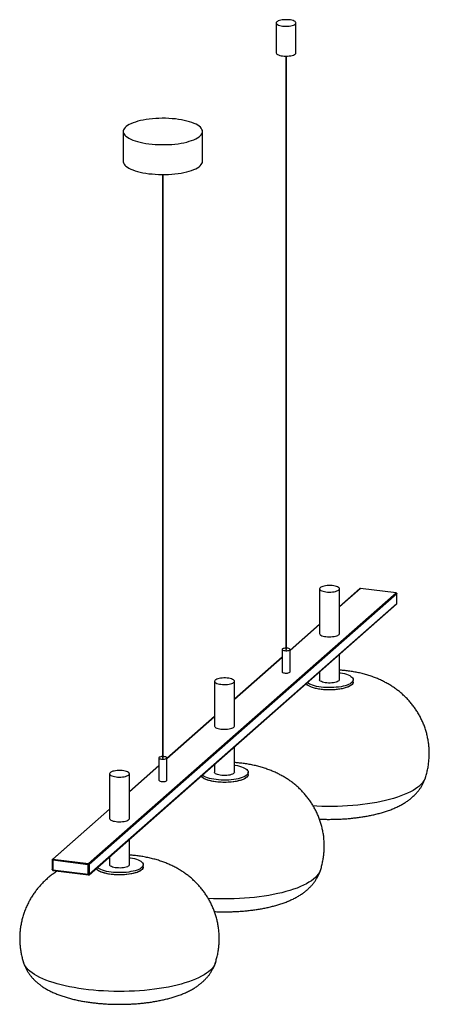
# Paper-space layout '_Dimétrica' of a CAD drawing. Header units: millimetres. Extents: x -651 to -134, y -648 to 597.
import ezdxf

# ---------------------------------------------------------------- set-up
doc = ezdxf.new("R2010")
doc.units = ezdxf.units.MM

psp = doc.layouts.new('_Dimétrica')

# ---------------------------------------------------------------- linework, layer by layer
at = {"color": 7, "linetype": 'Continuous', "lineweight": 25}
for p, q in [((-327.4, 592.8), (-327.4, 555.1)), ((-302.4, 555.1), (-302.4, 592.8)), ((-315.4, 550.9), (-315.4, -199.1)), ((-314.4, -199.1), (-314.4, 550.9)), ((-520.4, 455.6), (-520.4, 417.9)), ((-420.4, 417.9), (-420.4, 455.6)), ((-470.9, 401.3), (-470.9, -336.3)), ((-469.9, -336.3), (-469.9, 401.3)), ((-272.6, -122.5), (-272.6, -179.1)), ((-221.6, -122.2), (-247.6, -145)), ((-247.6, -179.1), (-247.6, -122.5)), ((-176.1, -127.7), (-221, -122)), ((-176, -127.6), (-220.9, -122)), ((-564.3, -470), (-176.1, -127.7)), ((-175.1, -128.7), (-563.3, -471.1)), ((-175.1, -140.9), (-175.1, -128.6)), ((-175.1, -141), (-175.1, -128.7)), ((-563.6, -484), (-175.4, -141.6)), ((-563.3, -483.3), (-175.1, -141)), ((-272.6, -167.1), (-309.9, -200)), ((-319.9, -199.1), (-319.9, -227.4)), ((-309.9, -227.4), (-309.9, -199.1)), ((-319.9, -208.8), (-380.1, -262)), ((-247.6, -237.5), (-247.6, -205.2)), ((-274.2, -228.7), (-272.6, -228.5)), ((-272.6, -227.3), (-272.6, -237.5)), ((-405.1, -239.4), (-405.1, -296)), ((-380.1, -296), (-380.1, -239.4)), ((-230.1, -240.4), (-230.1, -237.5)), ((-405.1, -284), (-465.4, -337.2)), ((-380.1, -354.5), (-380.1, -322.2)), ((-475.4, -346), (-512.7, -378.9)), ((-475.4, -336.3), (-475.4, -364.6)), ((-465.4, -364.6), (-465.4, -336.3)), ((-406.8, -345.7), (-405.1, -345.4)), ((-405.1, -344.2), (-405.1, -354.5)), ((-537.7, -356.4), (-537.7, -412.9)), ((-512.7, -412.9), (-512.7, -356.4)), ((-362.6, -357.3), (-362.6, -354.5)), ((-537.7, -401), (-609.8, -464.6)), ((-512.7, -471.4), (-512.7, -439.1)), ((-610.2, -465.3), (-610.2, -477.6)), ((-564.6, -471.3), (-609.5, -465.6)), ((-609.5, -465.6), (-609.5, -477.9)), ((-609.2, -464.4), (-564.3, -470)), ((-564.6, -483.5), (-564.6, -471.3)), ((-563.3, -471.1), (-563.3, -483.3)), ((-539.4, -462.6), (-537.7, -462.3)), ((-537.7, -461.1), (-537.7, -471.4)), ((-495.2, -474.2), (-495.2, -471.4)), ((-609.5, -477.9), (-564.6, -483.5)), ((-609.3, -478.6), (-564.4, -484.2))]:
    psp.add_line(p, q, dxfattribs=at)
at = {"color": 8, "linetype": 'Continuous', "lineweight": 25}
for p, q in [((-221, -122), (-247.6, -145.4)), ((-272.6, -167.5), (-309.9, -200.4)), ((-319.9, -209.2), (-380.1, -262.4)), ((-405.1, -284.4), (-465.4, -337.6)), ((-475.4, -346.4), (-512.7, -379.3)), ((-537.7, -401.3), (-609.2, -464.4))]:
    psp.add_line(p, q, dxfattribs=at)
at = {"color": 7, "linetype": 'Continuous', "lineweight": 25, "flags": 128}
for points in [[(-319.3, 588.9), (-317.2, 588.7), (-315.1, 588.7), (-313, 588.7), (-310.9, 588.9), (-309, 589.1), (-307.2, 589.5), (-305.7, 590), (-304.4, 590.6), (-303.4, 591.2), (-302.7, 591.9), (-302.4, 592.6), (-302.4, 593.3), (-302.8, 594), (-303.6, 594.6), (-304.6, 595.2), (-306, 595.8), (-307.6, 596.2), (-309.5, 596.6), (-311.4, 596.8), (-313.5, 597), (-315.6, 597), (-317.7, 596.9), (-319.8, 596.7), (-321.6, 596.3), (-323.3, 595.9), (-324.7, 595.4), (-325.9, 594.8), (-326.7, 594.1), (-327.2, 593.4), (-327.4, 592.7), (-327.1, 592), (-326.5, 591.4), (-325.6, 590.7), (-324.4, 590.1), (-322.9, 589.6), (-321.2, 589.2), (-319.3, 588.9)], [(-327.4, 555.1), (-327.4, 555), (-327.1, 554.3), (-326.5, 553.6), (-325.6, 553), (-324.4, 552.4), (-322.9, 551.9), (-321.2, 551.5), (-319.3, 551.2)], [(-319.3, 551.2), (-317.2, 551), (-315.1, 550.9), (-313, 551), (-310.9, 551.2), (-309, 551.4), (-307.2, 551.8), (-305.7, 552.3), (-304.4, 552.9), (-303.4, 553.5), (-302.7, 554.1), (-302.4, 554.8), (-302.4, 555.1)], [(-488.1, 440), (-484.1, 439.6), (-480, 439.3), (-475.9, 439.1), (-471.7, 439), (-467.5, 439), (-463.4, 439.1), (-459.3, 439.4), (-455.2, 439.8), (-451.3, 440.2), (-447.5, 440.8), (-443.8, 441.5), (-440.4, 442.3), (-437.2, 443.2), (-434.2, 444.2), (-431.4, 445.2), (-428.9, 446.3), (-426.7, 447.5), (-424.8, 448.8), (-423.3, 450.1), (-422.1, 451.4), (-421.2, 452.8), (-420.6, 454.1), (-420.4, 455.5), (-420.6, 456.9), (-421.1, 458.3), (-421.9, 459.7), (-423.1, 461), (-424.6, 462.3), (-426.5, 463.6), (-428.6, 464.8), (-431.1, 465.9), (-433.8, 467), (-436.8, 468), (-440, 468.9), (-443.4, 469.7), (-447, 470.4), (-450.8, 471), (-454.7, 471.5), (-458.7, 471.8), (-462.8, 472.1), (-467, 472.3), (-471.2, 472.3), (-475.4, 472.2), (-479.5, 472), (-483.6, 471.7), (-487.6, 471.3), (-491.5, 470.7), (-495.2, 470.1), (-498.7, 469.4), (-502.1, 468.5), (-505.2, 467.6), (-508.1, 466.6), (-510.7, 465.5), (-513, 464.3), (-515.1, 463.1), (-516.8, 461.8), (-518.2, 460.5), (-519.3, 459.2), (-520, 457.8), (-520.4, 456.4), (-520.4, 455), (-520.1, 453.6), (-519.4, 452.3), (-518.4, 450.9), (-517, 449.6), (-515.3, 448.3), (-513.3, 447.1), (-511, 445.9), (-508.4, 444.8), (-505.6, 443.8), (-502.5, 442.8), (-499.2, 442), (-495.6, 441.2), (-491.9, 440.6), (-488.1, 440)], [(-520.4, 417.9), (-520.4, 417.3), (-520.1, 415.9), (-519.4, 414.5), (-518.4, 413.2), (-517, 411.9), (-515.3, 410.6), (-513.3, 409.4), (-511, 408.2), (-508.4, 407.1), (-505.6, 406.1), (-502.5, 405.1), (-499.2, 404.3), (-495.6, 403.5), (-491.9, 402.9), (-488.1, 402.3)], [(-488.1, 402.3), (-484.1, 401.9), (-480, 401.6), (-475.9, 401.4), (-471.7, 401.3), (-467.5, 401.3), (-463.4, 401.4), (-459.3, 401.7), (-455.2, 402), (-451.3, 402.5), (-447.5, 403.1), (-443.8, 403.8), (-440.4, 404.6), (-437.2, 405.5), (-434.2, 406.4), (-431.4, 407.5), (-428.9, 408.6), (-426.7, 409.8), (-424.8, 411.1), (-423.3, 412.4), (-422.1, 413.7), (-421.2, 415.1), (-420.6, 416.4), (-420.4, 417.8), (-420.4, 417.9)], [(-264.5, -126.4), (-262.4, -126.6), (-260.3, -126.7), (-258.2, -126.6), (-256.1, -126.5), (-254.2, -126.2), (-252.4, -125.8), (-250.9, -125.3), (-249.6, -124.8), (-248.6, -124.2), (-247.9, -123.5), (-247.6, -122.8), (-247.6, -122.1), (-248, -121.4), (-248.8, -120.7), (-249.8, -120.1), (-251.2, -119.6), (-252.8, -119.1), (-254.7, -118.8), (-256.6, -118.5), (-258.7, -118.4), (-260.8, -118.4), (-262.9, -118.5), (-265, -118.7), (-266.8, -119), (-268.5, -119.5), (-269.9, -120), (-271.1, -120.6), (-271.9, -121.2), (-272.4, -121.9), (-272.5, -122.6), (-272.3, -123.3), (-271.7, -124), (-270.8, -124.6), (-269.6, -125.2), (-268.1, -125.7), (-266.4, -126.1), (-264.5, -126.4)], [(-272.6, -179.1), (-272.5, -179.2), (-272.3, -179.9), (-271.7, -180.6), (-270.8, -181.2), (-269.6, -181.8), (-268.1, -182.3), (-266.4, -182.7), (-264.5, -183)], [(-264.5, -183), (-262.4, -183.2), (-260.3, -183.3), (-258.2, -183.2), (-256.1, -183), (-254.2, -182.8), (-252.4, -182.4), (-250.9, -181.9), (-249.6, -181.4), (-248.6, -180.7), (-247.9, -180.1), (-247.6, -179.4), (-247.6, -179.1)], [(-315.4, -197.5), (-316.4, -197.6), (-317.7, -197.8), (-318.7, -198.1), (-319.4, -198.4), (-319.8, -198.9), (-319.8, -199.3), (-319.5, -199.8), (-318.8, -200.2), (-317.8, -200.5), (-316.6, -200.7)], [(-316.6, -200.7), (-315.3, -200.8), (-313.9, -200.8), (-312.6, -200.6), (-311.5, -200.4), (-310.6, -200), (-310.1, -199.6), (-309.9, -199.2), (-310, -198.7), (-310.5, -198.3), (-311.4, -197.9), (-312.5, -197.7), (-313.7, -197.5), (-314.4, -197.5)], [(-315.4, -199.1), (-315.4, -199.1), (-315.3, -199.2), (-315.2, -199.3), (-315, -199.3)], [(-315, -199.3), (-314.8, -199.3), (-314.6, -199.3), (-314.5, -199.3), (-314.4, -199.2), (-314.4, -199.1)], [(-397.1, -243.3), (-395, -243.5), (-392.9, -243.6), (-390.8, -243.6), (-388.7, -243.4), (-386.8, -243.1), (-385, -242.7), (-383.4, -242.3), (-382.1, -241.7), (-381.1, -241.1), (-380.5, -240.4), (-380.2, -239.7), (-380.2, -239), (-380.6, -238.3), (-381.4, -237.7), (-382.4, -237), (-383.8, -236.5), (-385.4, -236), (-387.2, -235.7), (-389.2, -235.4), (-391.3, -235.3), (-393.4, -235.3), (-395.5, -235.4), (-397.5, -235.6), (-399.4, -235.9), (-401.1, -236.4), (-402.5, -236.9), (-403.7, -237.5), (-404.5, -238.1), (-405, -238.8), (-405.1, -239.5), (-404.9, -240.2), (-404.3, -240.9), (-403.4, -241.6), (-402.2, -242.1), (-400.7, -242.6), (-399, -243), (-397.1, -243.3)], [(-319.9, -227.4), (-319.7, -227.8), (-319.2, -228.3), (-318.3, -228.6), (-317.2, -228.9), (-316, -229), (-314.6, -229.1), (-313.3, -229), (-312.1, -228.8), (-311, -228.5), (-310.3, -228.1), (-309.9, -227.7), (-309.9, -227.4)], [(-247.6, -228.5), (-246.5, -228.6), (-243.7, -229.2), (-241, -229.8), (-238.6, -230.5), (-236.5, -231.4), (-234.6, -232.2), (-233.1, -233.2), (-231.8, -234.2), (-230.9, -235.2), (-230.3, -236.3), (-230.1, -237.4), (-230.2, -238.4), (-230.6, -239.5), (-231.5, -240.6), (-232.6, -241.6), (-234.1, -242.5), (-235.9, -243.5), (-237.9, -244.3), (-240.2, -245), (-242.8, -245.7), (-245.5, -246.3), (-248.5, -246.8), (-251.5, -247.1), (-254.7, -247.4), (-257.9, -247.5), (-261.1, -247.5), (-264.4, -247.4), (-267.6, -247.2), (-270.7, -246.9), (-273.6, -246.5), (-276.4, -245.9), (-279.1, -245.3), (-281.5, -244.5), (-283.6, -243.7), (-285.5, -242.9), (-287.1, -241.9), (-288.2, -241)], [(-230.1, -240.4), (-230.2, -241.3), (-230.6, -242.3), (-231.5, -243.4), (-232.6, -244.4), (-234.1, -245.4), (-235.9, -246.3), (-237.9, -247.1), (-240.2, -247.9), (-242.8, -248.5), (-245.5, -249.1), (-248.5, -249.6), (-251.5, -250), (-254.7, -250.2), (-257.9, -250.3), (-261.1, -250.4), (-264.4, -250.3), (-267.6, -250.1), (-270.7, -249.7), (-273.6, -249.3), (-276.4, -248.7), (-279.1, -248.1), (-281.5, -247.4), (-283.6, -246.6), (-285.5, -245.7), (-287.1, -244.7), (-288.3, -243.7), (-289.2, -242.7), (-289.5, -242.2)], [(-247.6, -237.5), (-247.7, -238.2), (-248.2, -238.9), (-249, -239.5), (-250.2, -240.1), (-251.6, -240.6), (-253.3, -241), (-255.2, -241.4), (-257.2, -241.6), (-259.3, -241.7), (-261.4, -241.7), (-263.5, -241.6), (-265.4, -241.3), (-267.3, -240.9), (-268.9, -240.5), (-270.3, -239.9), (-271.3, -239.3), (-272.1, -238.7), (-272.5, -238), (-272.6, -237.5)], [(-405.1, -296), (-405.1, -296.1), (-404.9, -296.8), (-404.3, -297.5), (-403.4, -298.1), (-402.2, -298.7), (-400.7, -299.2), (-399, -299.6), (-397.1, -299.9)], [(-397.1, -299.9), (-395, -300.1), (-392.9, -300.2), (-390.8, -300.1), (-388.7, -300), (-386.8, -299.7), (-385, -299.3), (-383.4, -298.8), (-382.1, -298.3), (-381.1, -297.7), (-380.5, -297), (-380.2, -296.3), (-380.1, -296)], [(-470.9, -334.7), (-472, -334.7), (-473.2, -334.9), (-474.2, -335.3), (-475, -335.6), (-475.4, -336.1), (-475.4, -336.5), (-475, -337), (-474.4, -337.4), (-473.4, -337.7), (-472.2, -337.9)], [(-472.2, -337.9), (-470.9, -338), (-469.5, -338), (-468.2, -337.8), (-467.1, -337.6), (-466.2, -337.2), (-465.6, -336.8), (-465.4, -336.4), (-465.6, -335.9), (-466.1, -335.5), (-466.9, -335.1), (-468, -334.9), (-469.3, -334.7), (-469.9, -334.7)], [(-470.9, -336.3), (-470.9, -336.3), (-470.9, -336.4), (-470.8, -336.5), (-470.6, -336.5)], [(-470.6, -336.5), (-470.4, -336.5), (-470.2, -336.5), (-470.1, -336.4), (-469.9, -336.4), (-469.9, -336.3)], [(-380.1, -345.4), (-379.1, -345.6), (-376.2, -346.1), (-373.6, -346.7), (-371.2, -347.5), (-369.1, -348.3), (-367.2, -349.2), (-365.6, -350.1), (-364.4, -351.1), (-363.5, -352.1), (-362.9, -353.2), (-362.6, -354.3), (-362.8, -355.4), (-363.2, -356.4), (-364, -357.5), (-365.2, -358.5), (-366.7, -359.5), (-368.4, -360.4), (-370.5, -361.2), (-372.8, -362), (-375.4, -362.6), (-378.1, -363.2), (-381, -363.7), (-384.1, -364.1), (-387.3, -364.3), (-390.5, -364.4), (-393.7, -364.5), (-397, -364.4), (-400.1, -364.2), (-403.2, -363.8), (-406.2, -363.4), (-409, -362.8), (-411.6, -362.2), (-414, -361.5), (-416.2, -360.7), (-418.1, -359.8), (-419.6, -358.8), (-420.7, -358)], [(-529.6, -360.3), (-527.6, -360.5), (-525.5, -360.5), (-523.4, -360.5), (-521.3, -360.3), (-519.4, -360.1), (-517.6, -359.7), (-516, -359.2), (-514.7, -358.6), (-513.7, -358), (-513.1, -357.3), (-512.7, -356.6), (-512.8, -355.9), (-513.2, -355.2), (-513.9, -354.6), (-515, -354), (-516.4, -353.4), (-518, -353), (-519.8, -352.6), (-521.8, -352.4), (-523.9, -352.2), (-526, -352.2), (-528.1, -352.3), (-530.1, -352.5), (-532, -352.9), (-533.7, -353.3), (-535.1, -353.8), (-536.3, -354.4), (-537.1, -355.1), (-537.6, -355.8), (-537.7, -356.5), (-537.5, -357.2), (-536.9, -357.8), (-536, -358.5), (-534.8, -359.1), (-533.3, -359.6), (-531.5, -360), (-529.6, -360.3)], [(-362.6, -357.3), (-362.8, -358.2), (-363.2, -359.3), (-364, -360.3), (-365.2, -361.3), (-366.7, -362.3), (-368.4, -363.2), (-370.5, -364), (-372.8, -364.8), (-375.4, -365.5), (-378.1, -366.1), (-381, -366.5), (-384.1, -366.9), (-387.3, -367.1), (-390.5, -367.3), (-393.7, -367.3), (-397, -367.2), (-400.1, -367), (-403.2, -366.7), (-406.2, -366.2), (-409, -365.7), (-411.6, -365), (-414, -364.3), (-416.2, -363.5), (-418.1, -362.6), (-419.6, -361.7), (-420.9, -360.7), (-421.8, -359.6), (-422.1, -359.2)], [(-380.1, -354.5), (-380.3, -355.1), (-380.8, -355.8), (-381.6, -356.4), (-382.7, -357), (-384.2, -357.5), (-385.9, -358), (-387.7, -358.3), (-389.7, -358.5), (-391.8, -358.6), (-394, -358.6), (-396, -358.5), (-398, -358.2), (-399.9, -357.9), (-401.5, -357.4), (-402.8, -356.9), (-403.9, -356.3), (-404.7, -355.6), (-405.1, -354.9), (-405.1, -354.5)], [(-475.4, -364.6), (-475.3, -365), (-474.7, -365.5), (-473.9, -365.8), (-472.8, -366.1), (-471.5, -366.2), (-470.2, -366.3), (-468.8, -366.2), (-467.6, -366), (-466.6, -365.7), (-465.9, -365.3), (-465.5, -364.9), (-465.4, -364.6)], [(-537.7, -412.9), (-537.7, -413), (-537.5, -413.7), (-536.9, -414.4), (-536, -415.1), (-534.8, -415.6), (-533.3, -416.1), (-531.5, -416.5), (-529.6, -416.8)], [(-529.6, -416.8), (-527.6, -417), (-525.5, -417.1), (-523.4, -417.1), (-521.3, -416.9), (-519.4, -416.6), (-517.6, -416.2), (-516, -415.8), (-514.7, -415.2), (-513.7, -414.6), (-513.1, -413.9), (-512.7, -413.2), (-512.7, -412.9)], [(-512.7, -462.3), (-511.6, -462.5), (-508.8, -463), (-506.2, -463.7), (-503.8, -464.4), (-501.7, -465.2), (-499.8, -466.1), (-498.2, -467), (-497, -468), (-496, -469.1), (-495.5, -470.1), (-495.2, -471.2), (-495.3, -472.3), (-495.8, -473.4), (-496.6, -474.4), (-497.8, -475.4), (-499.2, -476.4), (-501, -477.3), (-503.1, -478.1), (-505.4, -478.9), (-507.9, -479.6), (-510.7, -480.1), (-513.6, -480.6), (-516.7, -481), (-519.8, -481.2), (-523.1, -481.4), (-526.3, -481.4), (-529.5, -481.3), (-532.7, -481.1), (-535.8, -480.8), (-538.8, -480.3), (-541.6, -479.8), (-544.2, -479.1), (-546.6, -478.4), (-548.8, -477.6), (-550.6, -476.7), (-552.2, -475.8), (-553.3, -474.9)], [(-512.7, -471.4), (-512.9, -472), (-513.3, -472.7), (-514.2, -473.4), (-515.3, -473.9), (-516.8, -474.5), (-518.4, -474.9), (-520.3, -475.2), (-522.3, -475.5), (-524.4, -475.6), (-526.5, -475.5), (-528.6, -475.4), (-530.6, -475.2), (-532.4, -474.8), (-534.1, -474.3), (-535.4, -473.8), (-536.5, -473.2), (-537.2, -472.5), (-537.6, -471.8), (-537.7, -471.4)], [(-495.2, -474.2), (-495.3, -475.1), (-495.8, -476.2), (-496.6, -477.3), (-497.8, -478.3), (-499.2, -479.2), (-501, -480.1), (-503.1, -481), (-505.4, -481.7), (-507.9, -482.4), (-510.7, -483), (-513.6, -483.4), (-516.7, -483.8), (-519.8, -484.1), (-523.1, -484.2), (-526.3, -484.2), (-529.5, -484.1), (-532.7, -483.9), (-535.8, -483.6), (-538.8, -483.1), (-541.6, -482.6), (-544.2, -482), (-546.6, -481.2), (-548.8, -480.4), (-550.6, -479.5), (-552.2, -478.6), (-553.5, -477.6), (-554.4, -476.5), (-554.7, -476.1)]]:
    psp.add_lwpolyline(points, dxfattribs=at)
at = {"color": 8, "linetype": 'Continuous', "lineweight": 25, "flags": 128}
for points in [[(-220.9, -122), (-220.9, -122), (-221, -122)], [(-176, -127.6), (-176, -127.6), (-176.1, -127.7)], [(-175.1, -128.6), (-175.1, -128.7), (-175.1, -128.7)], [(-175.1, -141), (-175.1, -140.9), (-175.1, -140.9)], [(-232, -243.9), (-233.3, -244.9), (-234.9, -245.8), (-236.8, -246.7), (-239, -247.5), (-241.5, -248.2), (-244.1, -248.8), (-247, -249.4), (-250, -249.8), (-253.1, -250.1), (-256.3, -250.3), (-259.5, -250.4), (-262.8, -250.3), (-266, -250.2), (-269.1, -249.9), (-272.2, -249.5), (-275.1, -249), (-277.8, -248.4), (-280.3, -247.8), (-282.6, -247), (-284.6, -246.1), (-286.3, -245.2), (-287.7, -244.2), (-288.8, -243.2), (-289.5, -242.2)], [(-369, -363.5), (-371.2, -364.3), (-373.6, -365), (-376.2, -365.7), (-379, -366.2), (-381.9, -366.6), (-385, -367), (-388.2, -367.2), (-391.5, -367.3), (-394.7, -367.3), (-397.9, -367.1), (-401.1, -366.9), (-404.2, -366.5), (-407.1, -366.1), (-409.8, -365.5), (-412.4, -364.8), (-414.7, -364.1), (-416.8, -363.2), (-418.6, -362.3), (-420, -361.4), (-421.2, -360.4), (-422, -359.3), (-422.1, -359.2)], [(-362.6, -357.3), (-362.6, -357.4), (-362.9, -358.5), (-363.4, -359.6), (-364.4, -360.6), (-365.6, -361.6), (-367.2, -362.6), (-369, -363.5)], [(-146.1, -371.5), (-148.6, -373.5), (-151.4, -375.4), (-154.5, -377.4), (-157.9, -379.2), (-161.6, -381), (-165.6, -382.7), (-169.9, -384.4), (-174.4, -386), (-179.2, -387.5), (-184.2, -388.9), (-189.4, -390.2), (-194.8, -391.4), (-200.5, -392.5), (-206.2, -393.5), (-212.2, -394.4), (-218.3, -395.2), (-224.5, -395.9), (-230.8, -396.5), (-237.2, -397), (-243.6, -397.3), (-250.1, -397.6), (-256.6, -397.7), (-263.2, -397.7), (-269.7, -397.6), (-276.2, -397.3), (-280.6, -397.1)], [(-610.2, -465.3), (-610.2, -465.3), (-610.2, -465.4), (-610.1, -465.4), (-610, -465.5), (-609.9, -465.6), (-609.7, -465.6), (-609.5, -465.6)], [(-609.5, -477.9), (-609.7, -477.9), (-609.9, -477.8), (-610, -477.8), (-610.1, -477.7), (-610.2, -477.6), (-610.2, -477.6), (-610.2, -477.6)], [(-609.5, -477.9), (-609.5, -478.1), (-609.5, -478.2), (-609.5, -478.4), (-609.4, -478.5), (-609.4, -478.5), (-609.3, -478.6), (-609.3, -478.6)], [(-564.6, -483.5), (-564.6, -483.7), (-564.6, -483.9), (-564.6, -484), (-564.5, -484.1), (-564.5, -484.2), (-564.4, -484.2), (-564.4, -484.2)], [(-525.4, -484.2), (-528.6, -484.2), (-531.8, -484), (-535, -483.7), (-538, -483.3), (-540.8, -482.8), (-543.5, -482.2), (-546, -481.4), (-548.2, -480.7), (-550.1, -479.8), (-551.8, -478.9), (-553.2, -477.9), (-554.2, -476.8), (-554.7, -476.1)], [(-495.2, -474.2), (-495.3, -474.8), (-495.6, -475.9), (-496.4, -477), (-497.4, -478), (-498.8, -479), (-500.5, -479.9), (-502.5, -480.7), (-504.7, -481.5), (-507.2, -482.2), (-509.9, -482.8), (-512.8, -483.3), (-515.8, -483.7), (-518.9, -484), (-522.2, -484.2), (-525.4, -484.2)], [(-271.5, -478.4), (-271.8, -479.2), (-272.8, -481.4), (-274.2, -483.5), (-275.9, -485.6), (-277.9, -487.7), (-280.3, -489.7), (-283, -491.7), (-286, -493.6), (-289.3, -495.5), (-292.9, -497.3), (-296.8, -499.1)], [(-296.8, -499.1), (-300.9, -500.8), (-305.4, -502.4), (-310.1, -503.9), (-315, -505.3), (-320.1, -506.7), (-325.5, -507.9), (-331.1, -509.1), (-336.8, -510.1), (-342.7, -511.1), (-348.7, -511.9), (-354.9, -512.6), (-361.1, -513.3), (-367.5, -513.8), (-373.9, -514.1), (-380.4, -514.4), (-387, -514.6), (-393.5, -514.6), (-400, -514.6), (-406.5, -514.4), (-413, -514.1), (-413.2, -514.1)], [(-526, -631.6), (-532.5, -631.5), (-539, -631.3), (-545.5, -631), (-551.9, -630.6), (-558.2, -630), (-564.5, -629.4), (-570.6, -628.6), (-576.6, -627.8), (-582.5, -626.8), (-588.2, -625.7), (-593.7, -624.5), (-599, -623.3), (-604.1, -621.9), (-608.9, -620.4), (-613.6, -618.9), (-618, -617.3), (-622.1, -615.6), (-625.9, -613.8), (-629.4, -612), (-632.7, -610.1), (-635.6, -608.1), (-638.2, -606.1), (-640.5, -604.1), (-642.4, -602), (-644, -599.9), (-645.3, -597.8), (-646.2, -595.6), (-646.3, -595.3)], [(-404.1, -595.3), (-404.4, -596.1), (-405.4, -598.2), (-406.7, -600.4), (-408.4, -602.5), (-410.5, -604.6), (-412.8, -606.6), (-415.5, -608.6), (-418.5, -610.5), (-421.8, -612.4), (-425.4, -614.2), (-429.3, -616), (-433.5, -617.7), (-437.9, -619.3), (-442.6, -620.8), (-447.5, -622.2), (-452.6, -623.6), (-458, -624.8), (-463.5, -626), (-469.3, -627), (-475.2, -628), (-481.2, -628.8), (-487.4, -629.5), (-493.6, -630.2), (-500, -630.7), (-506.4, -631.1), (-512.9, -631.3), (-519.4, -631.5), (-526, -631.6)]]:
    psp.add_lwpolyline(points, dxfattribs=at)
at = {"color": 7, "linetype": 'Continuous', "lineweight": 25}
for centre, radius, start, end in [((-221, -123), 1, 82.8192, 131.4096), ((-176.2, -128.7), 1.09, 1.0587, 81.7605), ((-176.1, -128.6), 1, 360, 82.8192), ((-176.1, -140.9), 1, 311.4096, 0), ((-609.2, -465.3), 1, 131.4096, 180), ((-607.6, -465.5), 1.97, 144.9309, 183.5931), ((-562.7, -471.2), 1.97, 144.9309, 183.5931), ((-564.3, -469.3), 1.97, 259.2261, 297.8883), ((-564.4, -471.1), 1.09, 1.0587, 81.7605), ((-609.2, -477.6), 1, 180, 262.8192), ((-564.3, -481.6), 1.97, 259.2261, 297.8883), ((-564.3, -483.2), 1, 262.8192, 311.4096)]:
    psp.add_arc(centre, radius, start, end, dxfattribs=at)
at = {"color": 8, "linetype": 'Continuous', "lineweight": 25}
for centre, radius, start, end in [((-221.1, -122.8), 0.834, 81.8416, 130.6612), ((-176, -141), 0.834, 312.158, 0.9777), ((-234.8, -240.1), 4.73, 306.0307, 356.5214), ((-161, -353.2), 23.5, 309.2286, 339.5086), ((-609.3, -465.2), 0.834, 81.8416, 130.6612), ((-564.2, -483.4), 0.834, 312.158, 0.9777)]:
    psp.add_arc(centre, radius, start, end, dxfattribs=at)
at = {"color": 7, "linetype": 'Continuous', "lineweight": 25}
for points, knots in [([(-139, -361.5), (-138.9, -361.3), (-138.2, -359.4), (-137.2, -355.5), (-135.9, -349.9), (-135, -344.3), (-134.4, -338.6), (-134.1, -333), (-134.1, -327.4), (-134.5, -321.8), (-135.1, -316.3), (-136.1, -310.8), (-137.3, -305.5), (-138.9, -300.2), (-140.7, -295.1), (-142.8, -290.1), (-145.1, -285.2), (-147.7, -280.5), (-150.5, -275.9), (-153.6, -271.6), (-156.9, -267.4), (-160.3, -263.3), (-164, -259.5), (-167.8, -255.9), (-171.8, -252.5), (-176, -249.3), (-180.4, -246.2), (-184.9, -243.4), (-189.6, -240.8), (-194.4, -238.3), (-199.5, -236.1), (-204.7, -234), (-210.3, -232.1), (-216, -230.4), (-222, -228.9), (-228.1, -227.7), (-234.3, -226.7), (-240.4, -225.9), (-244.8, -225.5), (-247.2, -225.3), (-247.6, -225.3)], [0, 0, 0, 0, 0.002323, 0.030638, 0.058759, 0.086696, 0.114461, 0.142062, 0.169508, 0.196807, 0.223964, 0.250986, 0.277879, 0.30465, 0.331306, 0.357851, 0.384294, 0.410641, 0.436902, 0.463085, 0.489203, 0.515271, 0.541307, 0.567333, 0.593381, 0.619491, 0.645715, 0.672126, 0.698815, 0.725904, 0.753543, 0.781902, 0.811141, 0.841342, 0.872383, 0.903784, 0.934865, 0.965284, 0.994987, 1, 1, 1, 1]), ([(-271.6, -478.4), (-271.3, -477.7), (-270.4, -475.1), (-269.3, -470.5), (-268.1, -464.9), (-267.3, -459.3), (-266.8, -453.6), (-266.6, -448), (-266.8, -442.4), (-267.2, -436.8), (-268, -431.3), (-269.1, -425.9), (-270.4, -420.6), (-272.1, -415.4), (-274, -410.3), (-276.1, -405.3), (-278.6, -400.5), (-281.2, -395.9), (-284.1, -391.4), (-287.3, -387.1), (-290.6, -382.9), (-294.1, -379), (-297.8, -375.2), (-301.7, -371.6), (-305.8, -368.3), (-310.1, -365.1), (-314.5, -362.2), (-319, -359.4), (-323.8, -356.9), (-328.7, -354.5), (-333.8, -352.3), (-339.2, -350.3), (-344.8, -348.5), (-350.6, -346.8), (-356.7, -345.4), (-362.8, -344.2), (-369, -343.3), (-374.7, -342.6), (-378.5, -342.4), (-380.1, -342.2)], [0, 0, 0, 0, 0.011988, 0.040235, 0.06829, 0.096167, 0.123873, 0.151419, 0.178813, 0.206061, 0.23317, 0.260146, 0.286996, 0.313726, 0.340342, 0.36685, 0.393258, 0.419573, 0.445805, 0.471963, 0.498061, 0.524114, 0.550142, 0.57617, 0.602232, 0.628373, 0.654649, 0.681141, 0.707949, 0.735204, 0.763065, 0.791704, 0.821266, 0.851776, 0.883022, 0.914369, 0.945247, 0.975416, 1, 1, 1, 1]), ([(-155.5, -386), (-154.7, -385.3), (-152.9, -383.6), (-150.3, -380.9), (-147.7, -377.9), (-145.5, -374.8), (-143.4, -371.6), (-141.6, -368.1), (-140.1, -364.8), (-139.3, -362.5), (-139, -361.5)], [0, 0, 0, 0, 0.113899, 0.252234, 0.385711, 0.515397, 0.642113, 0.766519, 0.902494, 1, 1, 1, 1]), ([(-272.7, -413.7), (-271.9, -413.7), (-269.2, -413.9), (-264.4, -414), (-258.5, -414), (-252.6, -413.9), (-246.8, -413.7), (-240.9, -413.4), (-235.1, -412.9), (-229.3, -412.3), (-223.6, -411.6), (-217.9, -410.8), (-212.3, -409.9), (-206.8, -408.8), (-201.3, -407.5), (-195.9, -406.1), (-190.6, -404.5), (-185.3, -402.8), (-180.1, -400.8), (-175, -398.5), (-170.2, -396.1), (-165.8, -393.6), (-161.8, -391), (-158.4, -388.5), (-156.4, -386.8), (-155.5, -386)], [0, 0, 0, 0, 0.0177, 0.060862, 0.103967, 0.147065, 0.190194, 0.233401, 0.27674, 0.320268, 0.364049, 0.408155, 0.45267, 0.497691, 0.543335, 0.589735, 0.637045, 0.685425, 0.735005, 0.785788, 0.837471, 0.882974, 0.926184, 0.967026, 1, 1, 1, 1]), ([(-404.1, -595.3), (-403.6, -593.6), (-402.5, -590), (-401.2, -584.5), (-400.2, -578.8), (-399.6, -573.2), (-399.3, -567.5), (-399.3, -561.9), (-399.6, -556.3), (-400.2, -550.8), (-401.1, -545.4), (-402.3, -540), (-403.8, -534.7), (-405.6, -529.6), (-407.7, -524.5), (-410, -519.7), (-412.6, -514.9), (-415.3, -510.4), (-418.4, -506), (-421.6, -501.7), (-425.1, -497.7), (-428.7, -493.8), (-432.5, -490.2), (-436.5, -486.7), (-440.7, -483.5), (-445, -480.4), (-449.5, -477.6), (-454.1, -474.9), (-459, -472.5), (-464, -470.2), (-469.2, -468.1), (-474.7, -466.2), (-480.5, -464.5), (-486.4, -463), (-492.5, -461.7), (-498.7, -460.6), (-504.8, -459.8), (-509.5, -459.4), (-512.1, -459.2), (-512.7, -459.2)], [0, 0, 0, 0, 0.0270399, 0.0551871, 0.0831499, 0.1109387, 0.1385628, 0.1660308, 0.1933505, 0.2205277, 0.2475692, 0.2744814, 0.3012705, 0.3279428, 0.3545046, 0.3809627, 0.4073244, 0.4335982, 0.4597935, 0.4859222, 0.5119982, 0.5380395, 0.5640686, 0.5901151, 0.6162176, 0.6424275, 0.6688132, 0.6954651, 0.7225004, 0.7500654, 0.778329, 0.8074562, 0.8375424, 0.8684994, 0.8999055, 0.9310549, 0.9615669, 0.9913574, 1, 1, 1, 1]), ([(-603.6, -479.3), (-605.1, -480.3), (-608.1, -482.3), (-612.4, -485.5), (-616.5, -488.9), (-620.5, -492.6), (-624.2, -496.4), (-627.7, -500.4), (-631.1, -504.6), (-634.1, -508.9), (-637, -513.4), (-639.7, -518.2), (-642.2, -523.3), (-644.5, -528.8), (-646.4, -534.3), (-648.1, -539.8), (-649.3, -545.4), (-650.3, -551.1), (-650.9, -556.7), (-651.2, -562.4), (-651.2, -568), (-650.8, -573.5), (-650.2, -579.1), (-649.2, -584.5), (-647.9, -589.9), (-647, -593.5), (-646.3, -595.3), (-646.3, -595.4)], [0, 0, 0, 0, 0.040993, 0.081916, 0.122574, 0.16303, 0.203331, 0.243507, 0.283584, 0.32358, 0.36351, 0.403385, 0.447605, 0.491597, 0.535254, 0.578592, 0.621633, 0.664393, 0.706888, 0.749132, 0.791139, 0.832919, 0.874483, 0.915839, 0.956999, 0.997972, 1, 1, 1, 1]), ([(-311.2, -517.1), (-310.4, -516.7), (-307.8, -515.6), (-303.8, -513.6), (-299.3, -511.1), (-295.3, -508.6), (-291.7, -506), (-288.4, -503.3), (-285.3, -500.4), (-282.6, -497.5), (-280, -494.5), (-277.8, -491.4), (-275.8, -488.1), (-274, -484.6), (-272.5, -481.4), (-271.9, -479.3), (-271.6, -478.4)], [0, 0, 0, 0, 0.049189, 0.149951, 0.240082, 0.325895, 0.407025, 0.483846, 0.557005, 0.627178, 0.694968, 0.760879, 0.825319, 0.888616, 0.957765, 1, 1, 1, 1]), ([(-405.3, -530.6), (-404.3, -530.7), (-401.4, -530.8), (-396.4, -530.9), (-390.5, -530.9), (-384.6, -530.8), (-378.7, -530.6), (-372.9, -530.3), (-367, -529.8), (-361.3, -529.2), (-355.6, -528.5), (-349.9, -527.7), (-344.3, -526.7), (-338.8, -525.6), (-333.3, -524.3), (-327.9, -522.9), (-322.6, -521.3), (-317.4, -519.5), (-313.7, -518.1), (-311.6, -517.2), (-311.2, -517.1)], [0, 0, 0, 0, 0.0295742, 0.0871427, 0.1446416, 0.2021386, 0.2596819, 0.3173367, 0.3751747, 0.4332737, 0.4917195, 0.5506101, 0.6100586, 0.6701978, 0.7311842, 0.7932007, 0.8564539, 0.9211562, 0.9842422, 1, 1, 1, 1]), ([(-646.3, -595.4), (-646, -596.1), (-645.4, -598.1), (-644.1, -601.1), (-642.3, -604.6), (-640.4, -607.8), (-638.1, -611), (-635.7, -614), (-633, -616.9), (-630, -619.7), (-626.8, -622.4), (-623.3, -625), (-619.4, -627.5), (-615.2, -629.9), (-610.7, -632.2), (-605.8, -634.4), (-600.6, -636.4), (-595.3, -638.2), (-589.9, -639.8), (-584.4, -641.3), (-578.8, -642.6), (-573.2, -643.7), (-567.5, -644.7), (-561.8, -645.5), (-556, -646.2), (-550.2, -646.8), (-544.4, -647.2), (-538.5, -647.6), (-532.7, -647.8), (-528.5, -647.8), (-526.2, -647.8), (-525.8, -647.8)], [0, 0, 0, 0, 0.016737, 0.044602, 0.072671, 0.101062, 0.129916, 0.159403, 0.189728, 0.221135, 0.253906, 0.288348, 0.324746, 0.363274, 0.403826, 0.445886, 0.488589, 0.530934, 0.572548, 0.613341, 0.653365, 0.692723, 0.731523, 0.769867, 0.807841, 0.845522, 0.882976, 0.920258, 0.957422, 0.99254, 1, 1, 1, 1]), ([(-525.8, -647.8), (-524.8, -647.8), (-521.8, -647.8), (-516.8, -647.7), (-510.9, -647.5), (-505, -647.2), (-499.2, -646.7), (-493.5, -646.1), (-487.7, -645.4), (-482.1, -644.5), (-476.5, -643.5), (-471, -642.4), (-465.5, -641.1), (-460.1, -639.7), (-454.8, -638.1), (-449.6, -636.3), (-444.4, -634.3), (-439.2, -632), (-434.5, -629.5), (-430.1, -627), (-426.3, -624.4), (-422.8, -621.7), (-419.6, -619), (-416.7, -616.1), (-414, -613.1), (-411.6, -610.1), (-409.5, -606.9), (-407.5, -603.5), (-405.8, -599.8), (-404.6, -597), (-404.2, -595.5), (-404.1, -595.3)], [0, 0, 0, 0, 0.0195275, 0.0563086, 0.0931249, 0.1300157, 0.1670271, 0.204209, 0.2416168, 0.2793139, 0.3173733, 0.355881, 0.3949382, 0.4346632, 0.4751889, 0.5166504, 0.559147, 0.6026501, 0.6468338, 0.6853089, 0.7217837, 0.7562645, 0.7889856, 0.8202428, 0.8503193, 0.8794591, 0.9078631, 0.9356929, 0.9661675, 0.9960326, 1, 1, 1, 1])]:
    psp.add_open_spline(points, degree=3, knots=knots, dxfattribs=at)

doc.saveas('drawing.dxf')
